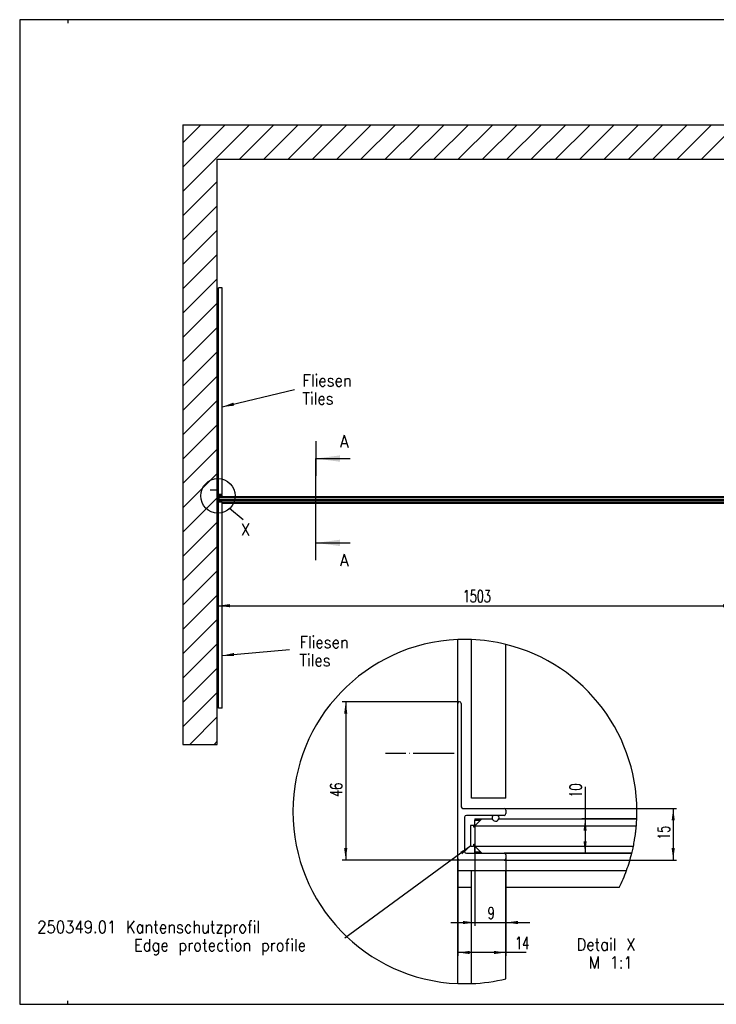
# Model space of a CAD drawing. Header units: millimetres. Extents: x -96 to 309, y -73 to 213.
# Tile 1 of 3: x -96 to 106, y -73 to 213. Entities that reach past the tile are written whole.
import ezdxf

# ---------------------------------------------------------------- set-up
doc = ezdxf.new("R2010")
doc.units = ezdxf.units.MM
doc.linetypes.add('DOT_CENTER', pattern=[14, 12, -1, 0, -1])
doc.layers.add('1', color=7, linetype='Continuous')
doc.styles.add('CONVERTER_11', font='txt.shx', dxfattribs={"width": 0.9})
doc.styles.add('CONVERTER_15', font='txt.shx', dxfattribs={"width": 0.675})
doc.dimstyles.new('ME10_DIM_10', dxfattribs={"dimtxt": 3.5, "dimasz": 3.5, "dimexe": 1, "dimexo": 0, "dimgap": 1, "dimtad": 1, "dimdec": 0, "dimdsep": 46, "dimtxsty": 'CONVERTER_15', "dimsah": 1, "dimcen": 0.09, "dimclrd": 3, "dimclre": 3, "dimclrt": 3, "dimadec": 0, "dimazin": 0, "dimtfac": 1, "dimtdec": 4, "dimtix": 1, "dimtmove": 0, "dimatfit": 3, "dimfxl": 0, "dimtolj": 1, "dimtzin": 0, "dimarcsym": 0})
doc.dimstyles.new('ME10_DIM_11', dxfattribs={"dimtxt": 3.5, "dimasz": 3.5, "dimexe": 1, "dimexo": 0, "dimgap": 1, "dimtad": 1, "dimdsep": 46, "dimtxsty": 'CONVERTER_15', "dimsah": 1, "dimcen": 0.09, "dimclrd": 3, "dimclre": 3, "dimclrt": 3, "dimadec": 0, "dimazin": 0, "dimtfac": 1, "dimtdec": 4, "dimtix": 1, "dimtmove": 0, "dimatfit": 3, "dimfxl": 0, "dimtolj": 1, "dimtzin": 0, "dimarcsym": 0})
doc.dimstyles.new('ME10_DIM_12', dxfattribs={"dimtxt": 3.5, "dimasz": 3.5, "dimexe": 1, "dimexo": 0, "dimgap": 1, "dimtad": 1, "dimdsep": 46, "dimtxsty": 'CONVERTER_15', "dimsah": 1, "dimcen": 0.09, "dimclrd": 3, "dimclre": 3, "dimclrt": 3, "dimadec": 0, "dimazin": 0, "dimtfac": 1, "dimtdec": 4, "dimtix": 1, "dimtmove": 0, "dimatfit": 3, "dimfxl": 0, "dimtolj": 1, "dimtzin": 0, "dimarcsym": 0})
doc.dimstyles.new('ME10_DIM_13', dxfattribs={"dimtxt": 3.5, "dimasz": 3.5, "dimexe": 1, "dimexo": 0, "dimgap": 1, "dimtad": 1, "dimdsep": 46, "dimtxsty": 'CONVERTER_15', "dimsah": 1, "dimcen": 0.09, "dimclrd": 3, "dimclre": 3, "dimclrt": 3, "dimadec": 0, "dimazin": 0, "dimtfac": 1, "dimtdec": 4, "dimtix": 1, "dimtmove": 0, "dimatfit": 3, "dimfxl": 0, "dimtolj": 1, "dimtzin": 0, "dimarcsym": 0})
doc.dimstyles.new('ME10_DIM_14', dxfattribs={"dimtxt": 3.5, "dimasz": 3.5, "dimexe": 1, "dimexo": 0, "dimgap": 1, "dimtad": 1, "dimdsep": 46, "dimtxsty": 'CONVERTER_15', "dimsah": 1, "dimcen": 0.09, "dimclrd": 3, "dimclre": 3, "dimclrt": 3, "dimadec": 0, "dimazin": 0, "dimtfac": 1, "dimtdec": 4, "dimtix": 1, "dimtmove": 0, "dimatfit": 3, "dimfxl": 0, "dimtolj": 1, "dimtzin": 0, "dimarcsym": 0})
doc.dimstyles.new('ME10_DIM_17', dxfattribs={"dimtxt": 35, "dimasz": 35, "dimexe": 10, "dimexo": 0, "dimgap": 10, "dimtad": 1, "dimdsep": 46, "dimtxsty": 'CONVERTER_15', "dimsah": 1, "dimcen": 0.09, "dimclrd": 3, "dimclre": 3, "dimclrt": 3, "dimadec": 0, "dimazin": 0, "dimtfac": 1, "dimtdec": 4, "dimtix": 1, "dimtmove": 0, "dimatfit": 3, "dimfxl": 0, "dimtolj": 1, "dimtzin": 0, "dimarcsym": 0})
doc.dimstyles.get("Standard").update_dxf_attribs({"dimtxt": 0.18, "dimasz": 0.18, "dimexe": 0.18, "dimexo": 0.0625, "dimgap": 0.09, "dimtad": 0, "dimtih": 1, "dimtoh": 1, "dimdec": 4, "dimzin": 0, "dimdsep": 46, "dimtxsty": 'Standard', "dimcen": 0.09, "dimadec": 0, "dimazin": 0, "dimtfac": 1, "dimtdec": 4, "dimtofl": 0, "dimtmove": 0, "dimatfit": 3, "dimfxl": 0, "dimtolj": 1, "dimtzin": 0, "dimarcsym": 0})

# ---------------------------------------------------------------- blocks, each defined once
blk = doc.blocks.new('_din_a3_q_e', base_point=(106.08, 70.02))
at = {"layer": '1', "color": 7, "linetype": 'Continuous'}
for p, q in [((-96.42, 213.02), (-96.42, -72.98)), ((125.08, 213.02), (-96.42, 213.02)), ((-82.42, 213.02), (-82.42, 212.02)), ((-96.42, -72.98), (-82.42, -72.98)), ((-82.42, -72.98), (-82.42, -71.98)), ((-82.42, -72.98), (21.83, -72.98)), ((21.83, -72.98), (308.58, -72.98))]:
    blk.add_line(p, q, dxfattribs=at)
blk = doc.blocks.new('1__1', base_point=(100189.91, 101898.34))
at = {"layer": '1'}
blk.add_blockref('_din_a3_q_e', (106.08, 70.02), dxfattribs=at)
blk = doc.blocks.new('SD_drawing', base_point=(308.58, -72.98))
at = {"layer": '1'}
blk.add_blockref('1__1', (100189.91, 101898.34), dxfattribs=at)
blk = doc.blocks.new('251291_Silikon_Rundschnur_D2__18', base_point=(40.92, -19.79))
at = {"color": 7, "linetype": 'Continuous'}
for start, end in [(135.573, 0), (0, 44.427)]:
    blk.add_arc((41.92, -18.79), 1, start, end, dxfattribs=at)
blk = doc.blocks.new('520368_FÜHRUNGSSCHIENE__19', base_point=(35.92, -29.11))
at = {"color": 7, "linetype": 'Continuous'}
for p, q in [((35.92, -19.11), (35.92, -19.45)), ((35.92, -19.11), (37.9, -19.11)), ((35.92, -21.01), (35.92, -19.45)), ((35.92, -21.09), (35.92, -21.01)), ((35.92, -21.01), (36, -21.01)), ((35.92, -21.09), (35.92, -21.5)), ((35.92, -21.5), (35.92, -22.91)), ((35.92, -22.91), (35.92, -23.11)), ((35.92, -23.11), (35.92, -25.11)), ((35.92, -25.11), (35.92, -25.31)), ((35.92, -25.31), (35.92, -26.5)), ((35.92, -26.5), (35.92, -27.09)), ((35.92, -27.21), (35.92, -27.09)), ((35.92, -28.77), (35.92, -27.21)), ((35.92, -27.21), (36.04, -27.21)), ((35.92, -29.09), (35.92, -28.77)), ((81.51, -29.11), (44.55, -29.11))]:
    blk.add_line(p, q, dxfattribs=at)
at = {"color": 1, "linetype": 'Continuous'}
for p, q in [((35.92, -19.45), (37.56, -19.45)), ((37.6, -28.77), (35.92, -28.77))]:
    blk.add_line(p, q, dxfattribs=at)
at = {"color": 2, "linetype": 'Continuous'}
for start, end in [(355.3966, 357.1864), (357.1864, 357.578), (353.2084, 355.3029), (355.3029, 355.3966), (348.3527, 350.4296), (350.4296, 350.662), (350.662, 352.9775), (352.9775, 353.2084), (346.383, 348.2139), (348.2139, 348.3527), (345.9801, 346.002), (346.002, 346.383)]:
    blk.add_arc((33, -17), 50, start, end, dxfattribs=at)
blk = doc.blocks.new('520368_501_0_Führungsschiene_mit_Klebeband_1__20', base_point=(35.92, -29.11))
blk.add_blockref('520368_FÜHRUNGSSCHIENE__19', (35.92, -29.11))
blk = doc.blocks.new('10010_50I_Glas_Plan_1500x2198x10__21', base_point=(35.92, -29.09))
at = {"color": 7, "linetype": 'Continuous'}
for p, q in [((37.92, -19.09), (35.92, -21.09)), ((37.92, -19.09), (40.96, -19.09)), ((42.87, -19.09), (82.96, -19.09)), ((35.92, -21.09), (35.92, -21.5)), ((35.92, -21.09), (82.83, -21.09)), ((35.92, -21.5), (35.92, -22.91)), ((35.92, -22.91), (35.92, -23.11)), ((35.92, -23.11), (35.92, -25.11)), ((35.92, -25.11), (35.92, -25.31)), ((35.92, -25.31), (35.92, -26.5)), ((35.92, -26.5), (35.92, -27.09)), ((35.92, -27.09), (37.92, -29.09)), ((35.92, -27.09), (81.97, -27.09)), ((37.92, -29.09), (44.42, -29.09)), ((44.42, -29.09), (81.52, -29.09))]:
    blk.add_line(p, q, dxfattribs=at)
at = {"color": 2, "linetype": 'Continuous'}
for start, end in [(355.3966, 357.1864), (357.1864, 357.578), (357.578, 357.5993), (353.2084, 355.3029), (355.3029, 355.3966), (348.3527, 350.4296), (350.4296, 350.662), (350.662, 352.9775), (352.9775, 353.2084), (346.383, 348.2139), (348.2139, 348.3527), (346.002, 346.383)]:
    blk.add_arc((33, -17), 50, start, end, dxfattribs=at)
blk = doc.blocks.new('250349_01_21980000__22', base_point=(34.62, -27))
at = {"color": 7, "linetype": 'Continuous'}
for p, q in [((34.62, -21.15), (34.62, -26.85)), ((35.47, -21), (34.77, -21)), ((35.62, -21.5), (35.62, -21.15)), ((35.92, -21.5), (35.62, -21.5)), ((35.92, -21.5), (35.92, -22.91)), ((35.92, -22.91), (35.92, -23.11)), ((35.92, -23.11), (35.92, -25.11)), ((35.92, -25.11), (35.92, -25.31)), ((35.92, -25.31), (35.92, -26.5)), ((34.77, -27), (35.47, -27)), ((35.62, -26.5), (35.92, -26.5)), ((35.62, -26.85), (35.62, -26.5))]:
    blk.add_line(p, q, dxfattribs=at)
for centre, start, end in [((34.77, -21.15), 90, 180), ((35.47, -21.15), 360, 90), ((34.77, -26.85), 180, 270), ((35.47, -26.85), 270, 360)]:
    blk.add_arc(centre, 0.15, start, end, dxfattribs=at)
blk = doc.blocks.new('520367_02_2500_Wandprofil_Unterputz_1__23', base_point=(30.92, -31.09))
at = {"color": 7, "linetype": 'Continuous'}
for p, q in [((30.92, 4.91), (30.92, 14.41)), ((31.92, 14.41), (31.92, -15.59)), ((30.92, -5.09), (30.92, 4.91)), ((30.92, -30.59), (30.92, -5.09)), ((32.42, -16.09), (44.42, -16.09)), ((44.92, -16.59), (44.92, -17.59)), ((32.92, -18.59), (32.92, -28.59)), ((44.42, -18.09), (33.42, -18.09)), ((44.42, -31.09), (31.42, -31.09)), ((33.42, -29.09), (37.92, -29.09)), ((37.92, -29.09), (44.42, -29.09)), ((44.92, -29.59), (44.92, -30.59))]:
    blk.add_line(p, q, dxfattribs=at)
for centre, start, end in [((31.42, 14.41), 0, 180), ((32.42, -15.59), 180, 270), ((44.42, -16.59), 0, 90), ((33.42, -18.59), 90, 180), ((44.42, -17.59), 270, 0), ((33.42, -28.59), 180, 270), ((31.42, -30.59), 180, 270), ((44.42, -29.59), 0, 90), ((44.42, -30.59), 270, 0)]:
    blk.add_arc(centre, 0.5, start, end, dxfattribs=at)
blk = doc.blocks.new('FLIESE_30x60cm_1_1_2__24', base_point=(34.92, -66.96))
at = {"color": 7, "linetype": 'Continuous'}
for p, q in [((34.92, -34.09), (44.92, -34.09)), ((34.92, -66.96), (34.92, -34.09)), ((44.92, -65.56), (44.92, -34.09))]:
    blk.add_line(p, q, dxfattribs=at)
at = {"color": 2, "linetype": 'Continuous'}
blk.add_arc((33, -17), 50, 272.199, 283.7903, dxfattribs=at)
blk = doc.blocks.new('FLIESE_30x60cm_1_1_1_2__25', base_point=(34.92, -66.96))
at = {"color": 7, "linetype": 'Continuous'}
for p, q in [((34.92, -34.09), (44.92, -34.09)), ((34.92, -66.96), (34.92, -34.09)), ((44.92, -65.56), (44.92, -34.09))]:
    blk.add_line(p, q, dxfattribs=at)
at = {"color": 2, "linetype": 'Continuous'}
blk.add_arc((33, -17), 50, 272.199, 283.7903, dxfattribs=at)
blk = doc.blocks.new('BODEN_1_1_1__26', base_point=(30.92, -39.09))
at = {"color": 7, "linetype": 'Continuous'}
for p, q in [((30.92, 14.41), (30.92, 32.96)), ((30.92, 4.91), (30.92, 14.41)), ((30.92, -5.09), (30.92, 4.91)), ((30.92, -30.59), (30.92, -5.09)), ((30.92, -34.09), (30.92, -30.59)), ((30.92, -39.09), (30.92, -34.09)), ((34.92, -34.09), (44.92, -34.09)), ((34.92, -39.09), (30.92, -39.09)), ((77.85, -39.09), (44.92, -39.09))]:
    blk.add_line(p, q, dxfattribs=at)
at = {"color": 1, "linetype": 'Continuous'}
for p, q in [((30.92, -34.09), (34.92, -34.09)), ((44.92, -34.09), (79.99, -34.09))]:
    blk.add_line(p, q, dxfattribs=at)
at = {"color": 2, "linetype": 'Continuous'}
for start, end in [(87.801, 92.3859), (76.2097, 87.801), (357.5993, 76.2097), (355.3966, 357.1864), (357.1864, 357.578), (357.578, 357.5993), (353.2084, 355.3029), (355.3029, 355.3966), (348.3527, 350.4296), (350.4296, 350.662), (350.662, 352.9775), (352.9775, 353.2084), (346.383, 348.2139), (348.2139, 348.3527), (340.0081, 345.9801), (345.9801, 346.002), (346.002, 346.383), (333.7756, 340.0081)]:
    blk.add_arc((33, -17), 50, start, end, dxfattribs=at)
blk = doc.blocks.new('FLIESE_30x60cm_1_2__27', base_point=(34.92, -13.09))
at = {"color": 7, "linetype": 'Continuous'}
for p, q in [((34.92, -13.09), (34.92, 32.96)), ((44.92, -13.09), (44.92, 31.56)), ((44.92, -13.09), (34.92, -13.09))]:
    blk.add_line(p, q, dxfattribs=at)
at = {"color": 2, "linetype": 'Continuous'}
blk.add_arc((33, -17), 50, 76.2097, 87.801, dxfattribs=at)
blk = doc.blocks.new('FLIESE_30x60cm_1_1_1_1_1__28', base_point=(34.92, -13.09))
at = {"color": 7, "linetype": 'Continuous'}
for p, q in [((34.92, -13.09), (34.92, 32.96)), ((44.92, -13.09), (44.92, 31.56)), ((44.92, -13.09), (34.92, -13.09))]:
    blk.add_line(p, q, dxfattribs=at)
at = {"color": 2, "linetype": 'Continuous'}
blk.add_arc((33, -17), 50, 76.2097, 87.801, dxfattribs=at)
blk = doc.blocks.new('WAND_1_445_1_1__29', base_point=(-17, -66.96))
at = {"color": 7, "linetype": 'Continuous'}
for p, q in [((30.92, 14.41), (30.92, 32.96)), ((30.92, 4.91), (30.92, 14.41)), ((30.92, -5.09), (30.92, 4.91)), ((30.92, -30.59), (30.92, -5.09)), ((30.92, -34.09), (30.92, -30.59)), ((30.92, -39.09), (30.92, -34.09)), ((30.92, -66.96), (30.92, -39.09))]:
    blk.add_line(p, q, dxfattribs=at)
at = {"color": 2, "linetype": 'Continuous'}
blk.add_arc((33, -17), 50, 92.3859, 267.6141, dxfattribs=at)
blk = doc.blocks.new('Umgebung_1__30', base_point=(-17, -66.96))
for name, p in [('WAND_1_445_1_1__29', (-17, -66.96)), ('BODEN_1_1_1__26', (30.92, -39.09)), ('FLIESE_30x60cm_1_2__27', (34.92, -13.09)), ('FLIESE_30x60cm_1_1_1_1_1__28', (34.92, -13.09)), ('FLIESE_30x60cm_1_1_2__24', (34.92, -66.96)), ('FLIESE_30x60cm_1_1_1_2__25', (34.92, -66.96))]:
    blk.add_blockref(name, p)
blk = doc.blocks.new('Walk-In_1500x1200__31', base_point=(-17, -66.96))
for name, p in [('Umgebung_1__30', (-17, -66.96)), ('520367_02_2500_Wandprofil_Unterputz_1__23', (30.92, -31.09)), ('10010_50I_Glas_Plan_1500x2198x10__21', (35.92, -29.09)), ('520368_501_0_Führungsschiene_mit_Klebeband_1__20', (35.92, -29.11)), ('251291_Silikon_Rundschnur_D2__18', (40.92, -19.79)), ('250349_01_21980000__22', (34.62, -27))]:
    blk.add_blockref(name, p)
blk = doc.blocks.new('*D68')
at = {"layer": '1', "color": 3, "linetype": 'Continuous'}
for p, q in [((67.94, -9.77), (67.94, -19.09)), ((82.96, -19.09), (66.94, -19.09)), ((67.94, -19.09), (67.94, -29.11)), ((81.51, -29.11), (66.94, -29.11))]:
    blk.add_line(p, q, dxfattribs=at)
at = {"layer": '1', "color": 3}
for points in [[(68.4, -22.59), (67.48, -22.59), (67.94, -19.09)], [(67.48, -25.61), (68.4, -25.61), (67.94, -29.11)]]:
    blk.add_solid(points, dxfattribs=at)
at = {"layer": '1', "color": 3, "insert": (66.94, -12.92), "char_height": 3.5, "attachment_point": 7, "rotation": 90, "line_spacing_factor": 0.60024, "style": 'CONVERTER_15'}
blk.add_mtext('10', dxfattribs=at)
blk = doc.blocks.new('*D69')
at = {"layer": '1', "color": 3, "linetype": 'Continuous'}
for p, q in [((35.92, -25.11), (35.92, -50.23)), ((44.92, -29.59), (44.92, -50.23)), ((28.92, -49.23), (35.92, -49.23)), ((35.92, -49.23), (44.92, -49.23)), ((44.92, -49.23), (51.92, -49.23))]:
    blk.add_line(p, q, dxfattribs=at)
at = {"layer": '1', "color": 3}
for points in [[(32.42, -49.69), (32.42, -48.76), (35.92, -49.23)], [(48.42, -48.76), (48.42, -49.69), (44.92, -49.23)]]:
    blk.add_solid(points, dxfattribs=at)
at = {"layer": '1', "color": 3, "insert": (39.63, -48.23), "char_height": 3.5, "attachment_point": 7, "rotation": 0.0001, "line_spacing_factor": 0.60024, "style": 'CONVERTER_15'}
blk.add_mtext('9', dxfattribs=at)
blk = doc.blocks.new('*D70')
at = {"layer": '1', "color": 3, "linetype": 'Continuous'}
for p, q in [((28.42, 14.91), (-2.65, 14.91)), ((-1.65, 14.91), (-1.65, -31.09)), ((31.42, -31.09), (-2.65, -31.09))]:
    blk.add_line(p, q, dxfattribs=at)
at = {"layer": '1', "color": 3}
for points in [[(-1.18, 11.41), (-2.11, 11.41), (-1.65, 14.91)], [(-2.11, -27.59), (-1.18, -27.59), (-1.65, -31.09)]]:
    blk.add_solid(points, dxfattribs=at)
at = {"layer": '1', "color": 3, "insert": (-2.65, -12.69), "char_height": 3.5, "attachment_point": 7, "rotation": 90, "line_spacing_factor": 0.60024, "style": 'CONVERTER_15'}
blk.add_mtext('46', dxfattribs=at)
blk = doc.blocks.new('*D71')
at = {"layer": '1', "color": 3, "linetype": 'Continuous'}
for p, q in [((44.42, -16.09), (94.55, -16.09)), ((93.55, -16.09), (93.55, -31.09)), ((44.42, -31.09), (94.55, -31.09))]:
    blk.add_line(p, q, dxfattribs=at)
at = {"layer": '1', "color": 3}
for points in [[(94.01, -19.59), (93.09, -19.59), (93.55, -16.09)], [(93.09, -27.59), (94.01, -27.59), (93.55, -31.09)]]:
    blk.add_solid(points, dxfattribs=at)
at = {"layer": '1', "color": 3, "insert": (92.55, -25.17), "char_height": 3.5, "attachment_point": 7, "rotation": 90, "line_spacing_factor": 0.60024, "style": 'CONVERTER_15'}
blk.add_mtext('15', dxfattribs=at)
blk = doc.blocks.new('*D72')
at = {"layer": '1', "color": 3, "linetype": 'Continuous'}
for p, q in [((30.92, -30.59), (30.92, -58.93)), ((44.92, -30.59), (44.92, -58.93)), ((44.92, -57.93), (30.92, -57.93)), ((50.77, -57.93), (44.92, -57.93))]:
    blk.add_line(p, q, dxfattribs=at)
at = {"layer": '1', "color": 3}
for points in [[(34.42, -57.47), (34.42, -58.39), (30.92, -57.93)], [(41.42, -58.39), (41.42, -57.47), (44.92, -57.93)]]:
    blk.add_solid(points, dxfattribs=at)
at = {"layer": '1', "color": 3, "insert": (47.62, -56.93), "char_height": 3.5, "attachment_point": 7, "rotation": 0.0001, "line_spacing_factor": 0.60024, "style": 'CONVERTER_15'}
blk.add_mtext('14', dxfattribs=at)
blk = doc.blocks.new('DetailX__47', base_point=(-437.9, 697.1))
at = {"layer": '1', "color": 1, "linetype": 'Continuous'}
blk.add_circle((-387.9, 747.1), 50, dxfattribs=at)
at = {"layer": '1', "color": 2, "insert": (-307.9, 667.1), "char_height": 35, "attachment_point": 2, "line_spacing_factor": 0.90036, "style": 'CONVERTER_11'}
blk.add_mtext('X', dxfattribs=at)
blk = doc.blocks.new('251291_Silikon_Rundschnur_D2__48', base_point=(-380, 744.3))
at = {"color": 2, "linetype": 'Continuous'}
for start, end in [(135.573, 0), (0, 44.427)]:
    blk.add_arc((-379, 745.3), 1, start, end, dxfattribs=at)
blk = doc.blocks.new('520368_FÜHRUNGSSCHIENE__49', base_point=(-385, 735))
at = {"color": 2, "linetype": 'Continuous'}
for p, q in [((-385, 745), (-385, 744.6)), ((-385, 745), (-383, 745)), ((-385, 743.1), (-385, 744.6)), ((1113, 745), (1115, 745)), ((1115, 745), (1115, 744.6)), ((1115, 743.1), (1115, 744.6)), ((-385, 743), (-385, 743.1)), ((-385, 743.1), (-384.9, 743.1)), ((-385, 743), (-385, 742.6)), ((-385, 742.6), (-385, 741.2)), ((-385, 741.2), (-385, 741)), ((-385, 741), (-385, 739)), ((-385, 739), (-385, 738.8)), ((-385, 738.8), (-385, 737.6)), ((-385, 737.6), (-385, 737)), ((-385, 736.9), (-385, 737)), ((-385, 735.3), (-385, 736.9)), ((-385, 736.9), (-384.9, 736.9)), ((-385, 735), (-385, 735.3)), ((1115, 735), (-376.4, 735)), ((1114.9, 743.1), (1115, 743.1)), ((1114.9, 736.9), (1115, 736.9)), ((1115, 743), (1115, 743.1)), ((1115, 743), (1115, 741.2)), ((1115, 741.2), (1115, 741)), ((1115, 741), (1115, 739)), ((1115, 739), (1115, 738.8)), ((1115, 738.8), (1115, 737)), ((1115, 736.9), (1115, 737)), ((1115, 735.3), (1115, 736.9)), ((1115, 735), (1115, 735.3))]:
    blk.add_line(p, q, dxfattribs=at)
at = {"color": 1, "linetype": 'Continuous'}
for p, q in [((-385, 744.6), (-383.4, 744.6)), ((1113.4, 744.6), (1115, 744.6)), ((-383.3, 735.3), (-385, 735.3)), ((1115, 735.3), (1113.3, 735.3))]:
    blk.add_line(p, q, dxfattribs=at)
blk = doc.blocks.new('520368_501_0_Führungsschiene_mit_Klebeband_1__50', base_point=(-385, 735))
blk.add_blockref('520368_FÜHRUNGSSCHIENE__49', (-385, 735))
blk = doc.blocks.new('250349_01_21980000__51', base_point=(-386.3, 737.1))
at = {"color": 2, "linetype": 'Continuous'}
for p, q in [((-386.3, 742.9), (-386.3, 737.2)), ((-385.5, 743.1), (-386.2, 743.1)), ((-386.2, 737.1), (-385.5, 737.1)), ((-385.3, 742.6), (-385.3, 742.9)), ((-385, 742.6), (-385.3, 742.6)), ((-385.3, 737.6), (-385, 737.6)), ((-385.3, 737.2), (-385.3, 737.6)), ((-385, 742.6), (-385, 741.2)), ((-385, 741.2), (-385, 741)), ((-385, 741), (-385, 739)), ((-385, 739), (-385, 738.8)), ((-385, 738.8), (-385, 737.6))]:
    blk.add_line(p, q, dxfattribs=at)
for centre, start, end in [((-386.2, 742.9), 90, 180), ((-386.2, 737.2), 180, 270), ((-385.5, 742.9), 0, 90), ((-385.5, 737.2), 270, 360)]:
    blk.add_arc(centre, 0.15, start, end, dxfattribs=at)
blk = doc.blocks.new('520367_02_2500_Wandprofil_Unterputz_1__52', base_point=(-390, 733))
at = {"color": 2, "linetype": 'Continuous'}
for p, q in [((-390, 769), (-390, 778.5)), ((-389, 778.5), (-389, 748.5)), ((-390, 759), (-390, 769)), ((-390, 733.5), (-390, 759)), ((-388.5, 748), (-376.5, 748)), ((-388, 745.5), (-388, 735.5)), ((-376.5, 746), (-387.5, 746)), ((-376, 747.5), (-376, 746.5)), ((-376.5, 733), (-389.5, 733)), ((-387.5, 735), (-383, 735)), ((-383, 735), (-376.5, 735)), ((-376, 734.5), (-376, 733.5))]:
    blk.add_line(p, q, dxfattribs=at)
for centre, start, end in [((-389.5, 778.5), 0, 180), ((-388.5, 748.5), 180, 270), ((-387.5, 745.5), 90, 180), ((-376.5, 747.5), 0, 90), ((-376.5, 746.5), 270, 0), ((-389.5, 733.5), 180, 270), ((-387.5, 735.5), 180, 270), ((-376.5, 734.5), 0, 90), ((-376.5, 733.5), 270, 0)]:
    blk.add_arc(centre, 0.5, start, end, dxfattribs=at)
blk = doc.blocks.new('10010_50I_Glas_Plan_1500x2198x10__53', base_point=(-385, 735))
at = {"color": 2, "linetype": 'Continuous'}
for p, q in [((-383, 745), (-385, 743)), ((-383, 745), (-380, 745)), ((-378, 745), (1113, 745)), ((1115, 743), (1113, 745)), ((-385, 743), (-385, 742.6)), ((-385, 743), (1115, 743)), ((-385, 742.6), (-385, 741.2)), ((-385, 741.2), (-385, 741)), ((-385, 741), (-385, 739)), ((-385, 739), (-385, 738.8)), ((-385, 738.8), (-385, 737.6)), ((-385, 737.6), (-385, 737)), ((-385, 737), (-383, 735)), ((-385, 737), (1115, 737)), ((-383, 735), (-376.5, 735)), ((-376.5, 735), (1113, 735)), ((1113, 735), (1115, 737)), ((1115, 743), (1115, 741.2)), ((1115, 741.2), (1115, 741)), ((1115, 741), (1115, 739)), ((1115, 739), (1115, 738.8)), ((1115, 738.8), (1115, 737))]:
    blk.add_line(p, q, dxfattribs=at)
blk = doc.blocks.new('FLIESE_30x60cm_1_2__54', base_point=(-386, 751))
at = {"color": 2, "linetype": 'Continuous'}
for p, q in [((-386, 751), (-386, 1351)), ((-376, 1351), (-386, 1351)), ((-376, 751), (-376, 1351)), ((-376, 751), (-386, 751))]:
    blk.add_line(p, q, dxfattribs=at)
blk = doc.blocks.new('FLIESE_30x60cm_1_1_1_1_1__55', base_point=(-386, 751))
at = {"color": 2, "linetype": 'Continuous'}
for p, q in [((-386, 751), (-386, 1351)), ((-376, 1351), (-386, 1351)), ((-376, 751), (-376, 1351)), ((-376, 751), (-386, 751))]:
    blk.add_line(p, q, dxfattribs=at)
blk = doc.blocks.new('FLIESE_30x60cm_1_1_2__56', base_point=(-386, 130))
at = {"color": 2, "linetype": 'Continuous'}
for p, q in [((-386, 130), (-386, 730)), ((-386, 730), (-376, 730)), ((-376, 130), (-376, 730)), ((-376, 130), (-386, 130))]:
    blk.add_line(p, q, dxfattribs=at)
blk = doc.blocks.new('FLIESE_30x60cm_1_1_1_2__57', base_point=(-386, 130))
at = {"color": 2, "linetype": 'Continuous'}
for p, q in [((-386, 130), (-386, 730)), ((-386, 730), (-376, 730)), ((-376, 130), (-376, 730)), ((-376, 130), (-386, 130))]:
    blk.add_line(p, q, dxfattribs=at)
blk = doc.blocks.new('WAND_1_445_1_1__58', base_point=(-490, 25))
at = {"color": 2, "linetype": 'Continuous'}
for p, q in [((-490, 1825), (-490, 25)), ((-490, 1825), (1410, 1825)), ((1410, 1825), (1410, 1725)), ((-390, 778.5), (-390, 1725)), ((-390, 1725), (1405, 1725)), ((1410, 1725), (1405, 1725)), ((-390, 769), (-390, 778.5)), ((-390, 759), (-390, 769)), ((-390, 733.5), (-390, 759)), ((-390, 730), (-390, 733.5)), ((-390, 725), (-390, 730)), ((-390, 25), (-390, 725)), ((-490, 25), (-390, 25))]:
    blk.add_line(p, q, dxfattribs=at)
blk = doc.blocks.new('BODEN_1_1_1__59', base_point=(-390, 725))
at = {"color": 2, "linetype": 'Continuous'}
for p, q in [((-390, 778.5), (-390, 1725)), ((-390, 1725), (1405, 1725)), ((1410, 1725), (1405, 1725)), ((1410, 1725), (1410, 730)), ((-390, 769), (-390, 778.5)), ((-390, 759), (-390, 769)), ((-390, 733.5), (-390, 759)), ((-390, 730), (-390, 733.5)), ((-390, 725), (-390, 730)), ((-386, 725), (-390, 725)), ((-386, 730), (-376, 730)), ((1405, 725), (-376, 725))]:
    blk.add_line(p, q, dxfattribs=at)
at = {"color": 1, "linetype": 'Continuous'}
for p, q in [((1405, 730), (1405, 1725)), ((-390, 730), (-386, 730)), ((-376, 730), (1405, 730)), ((1405, 725), (1405, 730)), ((1410, 730), (1405, 730))]:
    blk.add_line(p, q, dxfattribs=at)
at = {"color": 2, "linetype": 'Continuous'}
blk.add_arc((1405, 730), 5, 270, 0, dxfattribs=at)
blk = doc.blocks.new('Umgebung_1__60', base_point=(-490, 25))
for name, p in [('WAND_1_445_1_1__58', (-490, 25)), ('BODEN_1_1_1__59', (-390, 725)), ('FLIESE_30x60cm_1_2__54', (-386, 751)), ('FLIESE_30x60cm_1_1_1_1_1__55', (-386, 751)), ('FLIESE_30x60cm_1_1_2__56', (-386, 130)), ('FLIESE_30x60cm_1_1_1_2__57', (-386, 130))]:
    blk.add_blockref(name, p)
blk = doc.blocks.new('Walk-In_1500x1200__61', base_point=(-490, 25))
for name, p in [('Umgebung_1__60', (-490, 25)), ('520367_02_2500_Wandprofil_Unterputz_1__52', (-390, 733)), ('520368_501_0_Führungsschiene_mit_Klebeband_1__50', (-385, 735)), ('10010_50I_Glas_Plan_1500x2198x10__53', (-385, 735)), ('251291_Silikon_Rundschnur_D2__48', (-380, 744.3)), ('250349_01_21980000__51', (-386.3, 737.1))]:
    blk.add_blockref(name, p)
blk = doc.blocks.new('*D75')
at = {"layer": '1', "color": 3, "linetype": 'Continuous'}
for p, q in [((-388, 735.5), (-388, 418)), ((1115, 739), (1115, 418)), ((-388, 428), (1115, 428))]:
    blk.add_line(p, q, dxfattribs=at)
at = {"layer": '1', "color": 3}
for points in [[(-353, 432.6), (-353, 423.4), (-388, 428)], [(1080, 423.4), (1080, 432.6), (1115, 428)]]:
    blk.add_solid(points, dxfattribs=at)
at = {"layer": '1', "color": 3, "insert": (324.1, 438), "char_height": 35, "attachment_point": 7, "rotation": 0.0001, "line_spacing_factor": 0.60024, "style": 'CONVERTER_15'}
blk.add_mtext('1503', dxfattribs=at)
blk = doc.blocks.new('DetailX__32', base_point=(33, -17))
at = {"layer": '1', "color": 3, "linetype": 'Continuous'}
blk.add_line((31.418, 14.906), (28.418, 14.906), dxfattribs=at)
at = {"layer": '1', "color": 3, "linetype": 'DOT_CENTER'}
blk.add_line((29.918, -0.094), (9.918, -0.094), dxfattribs=at)
at = {"layer": '1', "color": 1, "linetype": 'Continuous'}
blk.add_line((30.918, -66.957), (34.918, -66.963), dxfattribs=at)
at = {"layer": '1', "color": 3}
blk.add_solid([(32.214, -29.434), (31.67, -28.69), (34.768, -26.998)], dxfattribs=at)
blk.add_blockref('Walk-In_1500x1200__31', (-17, -66.963))
at = {"layer": '1', "color": 2, "char_height": 3.5, "line_spacing_factor": 0.90036, "style": 'CONVERTER_11'}
for s, insert, attachment_point in [('250349.01 Kantenschutzprofil\\P          Edge protection profile', (-91.309, -58.693), 7), ('Detail X\\P M 1:1', (74, -53.82), 2)]:
    blk.add_mtext(s, dxfattribs=dict(at, insert=insert, attachment_point=attachment_point))
at = {"layer": '1'}
for base, p1, p2, dimstyle, picture, middle in [((-1.646, 14.906), (31.418, -31.094), (28.418, 14.906), 'ME10_DIM_12', '*D70', (-4.396, -10.717)), ((67.94, -19.094), (81.511, -29.113), (82.956, -19.094), 'ME10_DIM_10', '*D68', (65.19, -11.349)), ((93.549, -16.094), (44.418, -31.094), (44.418, -16.094), 'ME10_DIM_13', '*D71', (90.799, -23.594))]:
    dim = blk.add_linear_dim(base=base, p1=p1, p2=p2, angle=90, dimstyle=dimstyle, dxfattribs=at)
    dim.commit()
    dim.dimension.update_dxf_attribs({"geometry": picture, "text_midpoint": middle, "text_rotation": 90})
for base, p1, p2, dimstyle, picture, middle in [((35.918, -49.225), (44.918, -29.594), (35.918, -25.113), 'ME10_DIM_11', '*D69', (40.418, -46.475)), ((44.918, -57.93), (30.918, -30.594), (44.918, -30.594), 'ME10_DIM_14', '*D72', (49.199, -55.18))]:
    dim = blk.add_linear_dim(base=base, p1=p1, p2=p2, dimstyle=dimstyle, dxfattribs=at)
    dim.commit()
    dim.dimension.update_dxf_attribs({"geometry": picture, "text_midpoint": middle, "text_rotation": 0.00014})
at = {"layer": '1', "color": 3, "linetype": 'Continuous', "has_arrowhead": 0}
blk.add_leader([(34.768, -26.998), (-1.86, -53.755)], dimstyle='Standard', dxfattribs=at)
blk = doc.blocks.new('A-A__46', base_point=(-103.1, 543))
at = {"layer": '1', "color": 3, "linetype": 'DOT_CENTER'}
blk.add_line((-103.1, 610.5), (-103.1, 855.5), dxfattribs=at)
at = {"layer": '1', "color": 7}
for points in [[(-33.1, 864.7), (-33.1, 846.2), (-103.1, 855.5)], [(-33.1, 619.7), (-33.1, 601.2), (-103.1, 610.5)]]:
    blk.add_solid(points, dxfattribs=at)
at = {"layer": '1', "color": 2, "char_height": 35, "attachment_point": 5, "line_spacing_factor": 0.90036, "style": 'CONVERTER_11'}
for insert in [(-20.6, 905.5), (-20.6, 560.5)]:
    blk.add_mtext('A', dxfattribs=dict(at, insert=insert))
at = {"layer": '1', "color": 7, "linetype": 'Continuous', "has_arrowhead": 0}
for points in [[(-103.1, 905.5), (-103.1, 855.5)], [(-103.1, 855.5), (-3.1, 855.5)], [(-103.1, 855.5), (-103.1, 805.5)], [(-103.1, 610.5), (-103.1, 660.5)], [(-103.1, 610.5), (-3.1, 610.5)], [(-103.1, 560.5), (-103.1, 610.5)]]:
    blk.add_leader(points, dimstyle='Standard', dxfattribs=at)
blk = doc.blocks.new('DrfsichtA', base_point=(460, 925))
at = {"layer": '1', "linetype": 'Continuous'}
h = blk.add_hatch(dxfattribs=at)
h.set_pattern_fill('_USER', color=3, scale=50, angle=45, pattern_type=0)
h.set_pattern_definition([(45, (0, 0), (-35.3553, 35.3553), [])])
h.paths.add_polyline_path([(1410, 1825), (-490, 1825), (-490, 25), (-390, 25), (-390, 725), (-390, 730), (-390, 733.5), (-390, 759), (-390, 761), (-390, 766.958), (-390, 767), (-390, 769), (-390, 778.5), (-390, 1725), (1405, 1725), (1410, 1725)])
at = {"layer": '1', "color": 3, "linetype": 'DOT_CENTER'}
blk.add_line((-391, 764), (-410, 764), dxfattribs=at)
at = {"layer": '1', "color": 3, "linetype": 'Continuous'}
blk.add_line((-314.9, 677.483), (-353.922, 710.43), dxfattribs=at)
at = {"layer": '1', "color": 3}
for points in [[(-343.039, 1018), (-340.89, 1009.038), (-376, 1005.358)], [(-341.567, 290.685), (-340.725, 281.508), (-376, 282.899)]]:
    blk.add_solid(points, dxfattribs=at)
blk.add_blockref('Walk-In_1500x1200__61', (-490, 25))
at = {"layer": '1'}
for name, p in [('A-A__46', (-103.062, 542.958)), ('DetailX__47', (-437.918, 697.094))]:
    blk.add_blockref(name, p, dxfattribs=at)
at = {"layer": '1', "color": 2, "char_height": 35, "attachment_point": 7, "line_spacing_factor": 0.90036, "style": 'CONVERTER_11'}
for s, insert in [('Fliesen\\PTiles', (-142.179, 1012.462)), ('Fliesen\\PTiles', (-150.794, 252.05)), ('Technische Änderungen vorbehalten\\PSubject to technical changes', (1252.916, -77.04))]:
    blk.add_mtext(s, dxfattribs=dict(at, insert=insert))
at = {"layer": '1'}
dim = blk.add_linear_dim(base=(-388, 428.039), p1=(1115, 738.981), p2=(-388, 735.5), dimstyle='ME10_DIM_17', dxfattribs=at)
dim.commit()
dim.dimension.update_dxf_attribs({"geometry": '*D75', "text_midpoint": (363.5, 455.539), "text_rotation": 0.000139})
at = {"layer": '1', "color": 3, "linetype": 'Continuous', "has_arrowhead": 0}
for points in [[(-376, 1005.358), (-164.957, 1055.965)], [(-376, 282.899), (-179.476, 300.93)]]:
    blk.add_leader(points, dimstyle='Standard', dxfattribs=at)

msp = doc.modelspace()

# ---------------------------------------------------------------- block references
for name, p in [('SD_drawing', (308.58, -72.98)), ('DetailX__32', (33, -17))]:
    msp.add_blockref(name, p)
at = {"xscale": 0.1, "yscale": 0.1, "zscale": 0.1}
msp.add_blockref('DrfsichtA', (46, 92.5), dxfattribs=at)

doc.saveas('drawing.dxf')
